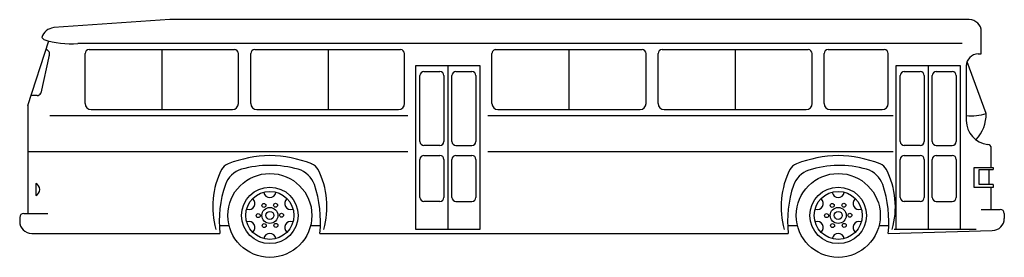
# Model space of a CAD drawing. Extents: x -55 to 437, y 70 to 189.
import ezdxf

# ---------------------------------------------------------------- set-up
doc = ezdxf.new("R2010")
doc.units = 0
doc.layers.get('0').update_dxf_attribs({"linetype": 'CONTINUOUS'})
doc.layers.add('CAR_DTL', color=7, linetype='CONTINUOUS')

msp = doc.modelspace()

# ---------------------------------------------------------------- linework, layer by layer
at = {"color": 0}
for p, q in [((20, 189), (-38, 185)), ((419.5, 189), (20, 189)), ((425.5, 171.82), (425.5, 183)), ((-51, 146), (-40.45, 178.32)), ((-43, 179), (-44, 180)), ((-20.29, 174), (52.28, 174)), ((16, 174), (16, 144)), ((62.48, 174), (135.28, 174)), ((99.13, 174), (99.13, 144)), ((182.98, 174), (255.98, 174)), ((219.48, 174), (219.48, 144)), ((265.98, 174), (338.98, 174)), ((302.48, 174), (302.48, 144)), ((348.98, 174), (376.98, 174)), ((-40.25, 171.19), (-44.47, 152.19)), ((-22.29, 147), (-22.29, 172)), ((54.28, 147), (54.28, 172)), ((60.48, 147), (60.48, 172)), ((137.28, 147), (137.28, 172)), ((180.98, 147), (180.98, 171.99)), ((257.98, 147), (257.98, 171.99)), ((263.98, 147), (263.98, 172)), ((340.98, 147), (340.98, 172)), ((346.98, 147), (346.98, 172)), ((378.98, 147), (378.98, 172)), ((428, 142), (418.38, 167.93)), ((424, 171.82), (425.5, 171.82)), ((143, 84), (143, 166)), ((143, 166), (175, 166)), ((147, 163), (155, 163)), ((159, 166), (159, 84)), ((163, 163), (171, 163)), ((175, 166), (175, 84)), ((383, 166), (415, 166)), ((383, 84), (383, 166)), ((387, 163), (395, 163)), ((399, 166), (399, 84)), ((403, 163), (411, 163)), ((415, 166), (415, 84)), ((418, 165.82), (418, 138.5)), ((145, 128), (145, 161)), ((157, 161), (157, 128)), ((161, 128), (161, 161)), ((173, 161), (173, 128)), ((385, 128), (385, 161)), ((397, 161), (397, 128)), ((401, 128), (401, 161)), ((413, 161), (413, 128)), ((-46.3, 151), (-49.55, 151)), ((-51, 146), (-51, 92)), ((-19.29, 144), (51.28, 144)), ((63.48, 144), (134.28, 144)), ((183.98, 144), (254.98, 144)), ((266.98, 144), (337.98, 144)), ((349.98, 144), (375.98, 144)), ((155, 126), (147, 126)), ((163, 126), (171, 126)), ((395, 126), (387, 126)), ((403, 126), (411, 126)), ((430.5, 115), (430.5, 124.58)), ((145, 100), (145, 119)), ((147, 121), (155, 121)), ((157, 119), (157, 100)), ((161, 100), (161, 119)), ((163, 121), (171, 121)), ((173, 119), (173, 100)), ((385, 100), (385, 119)), ((387, 121), (395, 121)), ((397, 119), (397, 100)), ((401, 100), (401, 119)), ((403, 121), (411, 121)), ((413, 119), (413, 100)), ((422, 105), (422, 115)), ((422, 115), (431.5, 115)), ((424.5, 106.5), (424.5, 114)), ((424.5, 114), (431.5, 114)), ((429.5, 106.5), (429.5, 114)), ((431.5, 115), (431.5, 114)), ((431.5, 105), (422, 105)), ((431.5, 106.5), (424.5, 106.5)), ((430.5, 94), (430.5, 105)), ((431.5, 106.5), (431.5, 105)), ((155, 98), (147, 98)), ((163, 98), (171, 98)), ((395, 98), (387, 98)), ((403, 98), (411, 98)), ((425.5, 94), (435, 94)), ((-55, 90), (-55, 88)), ((-53, 92), (-41, 92)), ((437, 92), (437, 89.5)), ((175, 84), (143, 84)), ((415, 84), (383, 84)), ((-49, 82), (45, 82)), ((95, 82), (329, 82)), ((379, 82), (431, 83.5))]:
    msp.add_line(p, q, dxfattribs=at)
for centre, radius in [((70, 91), 21), ((354, 91), 21), ((70, 91), 14.14), ((354, 91), 14.14), ((70, 91), 4), ((354, 91), 4)]:
    msp.add_circle(centre, radius, dxfattribs=at)
for centre, radius, start, end in [((419.5, 183), 6, 0, 90), ((-37.25, 178), 7.04, 96.1419, 163.4693), ((-28.61, 228.06), 51.12, 253.6526, 272.9277), ((-42.08, 172), 2, 336.0375, 79.4385), ((-20.29, 172), 2, 90, 180), ((52.28, 172), 2, 0, 90), ((62.48, 172), 2, 90, 180), ((135.28, 172), 2, 0, 90), ((182.98, 172), 2, 90, 180.3406), ((255.98, 172), 2, 0.3406, 90), ((265.98, 172), 2, 90, 180), ((338.98, 172), 2, 0, 90), ((348.98, 172), 2, 90, 180), ((376.98, 172), 2, 0, 90), ((424, 165.82), 6, 90, 180), ((147, 161), 2, 90, 180), ((155, 161), 2, 0, 90), ((163, 161), 2, 90, 180), ((171, 161), 2, 0, 90), ((387, 161), 2, 90, 180), ((395, 161), 2, 0, 90), ((403, 161), 2, 90, 180), ((411, 161), 2, 0, 90), ((-46.3, 153), 2, 270, 336.0375), ((-19.29, 147), 3, 180, 270), ((51.28, 147), 3, 270, 0), ((63.48, 147), 3, 180, 270), ((134.28, 147), 3, 270, 0), ((183.98, 147), 3, 180, 270), ((254.98, 147), 3, 270, 0), ((266.98, 147), 3, 180, 270), ((337.98, 147), 3, 270, 0), ((349.98, 147), 3, 180, 270), ((375.98, 147), 3, 270, 0), ((420.5, 166.5), 25.62, 264.4007, 287.0205), ((430, 138.5), 12, 180, 263.8494), ((408.71, 141.96), 19.29, 317.8012, 0.1237), ((147, 128), 2, 180, 270), ((155, 128), 2, 270, 0), ((163, 128), 2, 180, 270), ((171, 128), 2, 270, 0), ((387, 128), 2, 180, 270), ((395, 128), 2, 270, 0), ((403, 128), 2, 180, 270), ((411, 128), 2, 270, 0), ((428.5, 124.58), 2, 0, 83.8494), ((147, 119), 2, 90, 180), ((155, 119), 2, 0, 90), ((163, 119), 2, 90, 180), ((171, 119), 2, 0, 90), ((387, 119), 2, 90, 180), ((395, 119), 2, 0, 90), ((403, 119), 2, 90, 180), ((411, 119), 2, 0, 90), ((59.13, 102.54), 12, 106.0511, 161.2674), ((69.5, 66.5), 49.5, 89.4213, 106.0511), ((70.5, 66.5), 49.5, 73.9489, 90.5787), ((80.87, 102.54), 12, 18.7326, 73.9489), ((343.02, 102.2), 12, 107.8296, 161.7149), ((354.5, 66.5), 49.5, 73.9489, 107.8296), ((364.87, 102.54), 12, 18.7326, 73.9489), ((102.5, 87.83), 57.8, 161.2674, 185.7928), ((37.5, 87.83), 57.8, 354.2072, 18.7326), ((386.5, 87.83), 57.8, 161.7149, 185.7928), ((321.5, 87.83), 57.8, 354.2072, 18.7326), ((147, 100), 2, 180, 270), ((155, 100), 2, 270, 0), ((163, 100), 2, 180, 270), ((171, 100), 2, 270, 0), ((387, 100), 2, 180, 270), ((395, 100), 2, 270, 0), ((403, 100), 2, 180, 270), ((411, 100), 2, 270, 0), ((435, 92), 2, 0, 90), ((-53, 90), 2, 90, 180), ((431, 89.5), 6, 270, 0), ((-49, 88), 6, 180, 270)]:
    msp.add_arc(centre, radius, start, end, dxfattribs=at)
at = {"layer": 'CAR_DTL', "color": 0}
for p, q in [((416, 177), (-26, 177)), ((-40, 141), (139, 141)), ((179, 141), (381.5, 141)), ((-51, 123), (139, 123)), ((179, 123), (381.5, 123)), ((-47, 107), (-47, 101)), ((44.73, 86), (49.6, 86)), ((90.4, 86), (95, 86)), ((328.73, 86), (333.6, 86)), ((374.4, 86), (379.27, 86)), ((423, 84), (382, 84))]:
    msp.add_line(p, q, dxfattribs=at)
for centre, radius in [((70, 91), 12), ((354, 91), 12), ((67, 96), 1), ((72.83, 96.1), 1), ((351, 96), 1), ((356.83, 96.1), 1), ((64.17, 90.9), 1), ((70, 91), 2), ((75.83, 91.1), 1), ((348.17, 90.9), 1), ((354, 91), 2), ((359.83, 91.1), 1), ((67.17, 85.9), 1), ((73, 86), 1), ((351.17, 85.9), 1), ((357, 86), 1)]:
    msp.add_circle(centre, radius, dxfattribs=at)
for centre, radius, start, end in [((71.75, 57.53), 63.5, 91.5836, 110.895), ((68.25, 57.53), 63.5, 69.105, 88.4164), ((355.75, 57.53), 63.5, 91.5836, 110.895), ((352.25, 57.53), 63.5, 69.105, 88.4164), ((83, 95.25), 41.55, 153.2659, 195.7086), ((51.25, 111.24), 6, 110.895, 153.2659), ((88.75, 111.24), 6, 26.7341, 69.105), ((57, 95.25), 41.55, 344.2914, 26.7341), ((367, 95.25), 41.55, 153.2659, 195.7086), ((335.25, 111.24), 6, 110.895, 153.2659), ((372.75, 111.24), 6, 26.7341, 69.105), ((341, 95.25), 41.55, 344.2914, 26.7341), ((-48.25, 104), 3.25, 292.6199, 67.3801), ((59.61, 97), 3, 249.5941, 50.4059), ((70, 103), 3, 189.5941, 350.4059), ((80.39, 97), 3, 129.5941, 290.4059), ((343.61, 97), 3, 249.5941, 50.4059), ((354, 103), 3, 189.5941, 350.4059), ((364.39, 97), 3, 129.5941, 290.4059), ((59.61, 85), 3, 309.5941, 110.4059), ((80.39, 85), 3, 69.5941, 230.4059), ((343.61, 85), 3, 309.5941, 110.4059), ((364.39, 85), 3, 69.5941, 230.4059), ((70, 79), 3, 9.5941, 170.4059), ((354, 79), 3, 9.5941, 170.4059)]:
    msp.add_arc(centre, radius, start, end, dxfattribs=at)

doc.saveas('drawing.dxf')
